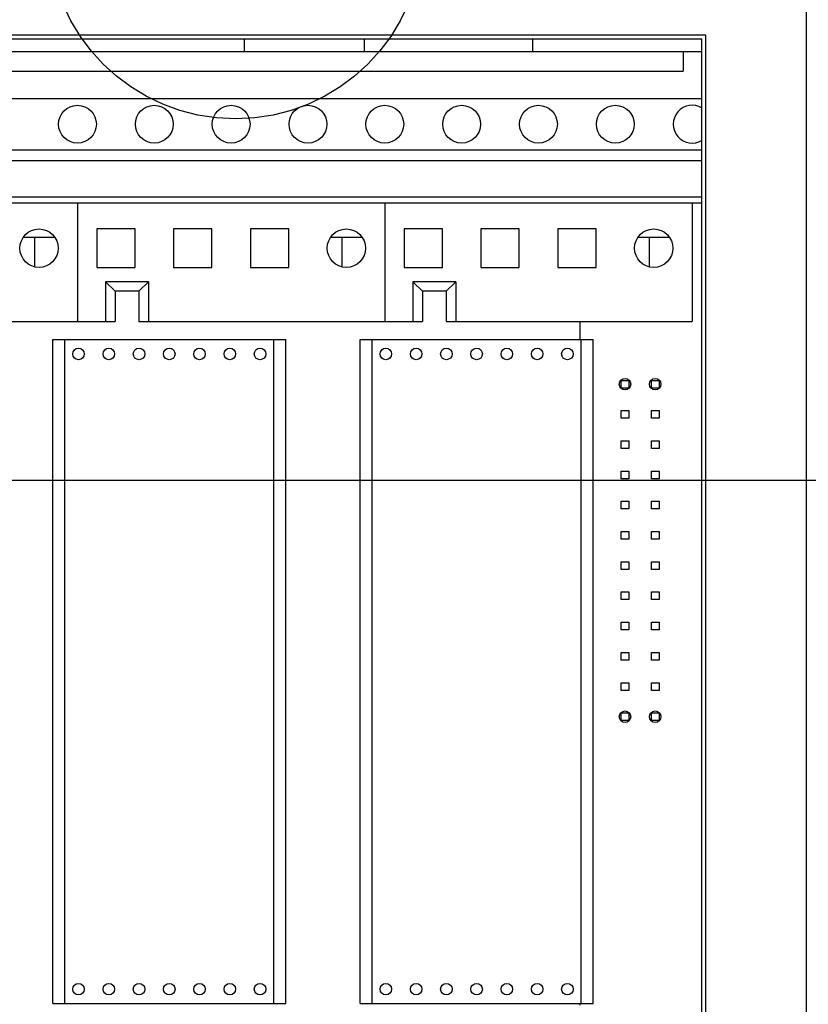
# Model space of a CAD drawing. Header units: inches. Extents: x 0 to 34, y 0 to 22.
# Tile 47 of 84: x 27.329 to 27.843, y 15.149 to 15.789. Entities that reach past the tile are written whole.
import ezdxf

# ---------------------------------------------------------------- set-up
doc = ezdxf.new("R2010")
doc.units = ezdxf.units.IN
doc.header["$LTSCALE"] = 1.87
doc.header["$MEASUREMENT"] = 0
doc.linetypes.add('PHANTOM', pattern=[0.8, 0.45, -0.05, 0.1, -0.05, 0.1, -0.05])
doc.layers.get('0').update_dxf_attribs({"linetype": 'CONTINUOUS'})
for name, color, linetype in [('5_ALL_CURVES', 7, 'CONTINUOUS'), ('DEFAULT_3', 7, 'PHANTOM'), ('DIMENSIONS', 7, 'CONTINUOUS')]:
    doc.layers.add(name, color=color, linetype=linetype)
doc.styles.get("Standard").update_dxf_attribs({"font": 'txt', "width": 0.8})
doc.dimstyles.new('DIMSTYLE_2', dxfattribs={"dimtxt": 0.125, "dimasz": 0.18, "dimexe": 0.18, "dimexo": 0.0625, "dimgap": 0.09, "dimtad": 0, "dimtih": 1, "dimtoh": 1, "dimlfac": 4, "dimzin": 4, "dimdsep": 46, "dimtxsty": 'STANDARD', "dimblk": '_FILLED', "dimblk1": '_FILLED', "dimblk2": '_FILLED', "dimcen": 0.09, "dimadec": 0, "dimazin": 0, "dimtp": 0.01, "dimtm": 0.01, "dimtfac": 1, "dimtofl": 0, "dimtmove": 0, "dimatfit": 3, "dimldrblk": '_FILLED', "dimfxl": 1, "dimtolj": 1, "dimtzin": 4, "dimarcsym": 0})

# ---------------------------------------------------------------- blocks, each defined once
blk = doc.blocks.new('_FILLED')
at = {"color": 0, "linetype": 'BYBLOCK'}
blk.add_solid([(0, 0), (-1, 0.1736), (-1, -0.1736)], dxfattribs=at)
blk = doc.blocks.new('*D23')
at = {"layer": 'DIMENSIONS', "color": 2, "linetype": 'CONTINUOUS'}
for p, q in [((23.69437, 15.99483), (23.69437, 16.35483)), ((25.32187, 15.99483), (23.56937, 15.99483)), ((28.25111, 15.48955), (23.56937, 15.48955)), ((23.69437, 15.48955), (23.69437, 15.12955))]:
    blk.add_line(p, q, dxfattribs=at)
at = {"layer": 'DIMENSIONS', "color": 2, "linetype": 'CONTINUOUS', "xscale": 0.18, "yscale": 0.18, "zscale": 0.18}
for p, rotation in [((23.69437, 15.99483), 270), ((23.69437, 15.48955), 90)]:
    blk.add_blockref('_FILLED', p, dxfattribs=dict(at, rotation=rotation))
at = {"layer": 'DIMENSIONS', "color": 2, "linetype": 'CONTINUOUS', "width": 0.8}
for s, p in [('2.02', (23.39437, 15.79797)), ('[', (23.39437, 15.61047)), (']', (23.89437, 15.61047)), ('51.3', (23.49437, 15.61047))]:
    blk.add_text(s, height=0.125, dxfattribs=at).set_placement(p)
blk = doc.blocks.new('*D24')
at = {"layer": 'DIMENSIONS', "color": 2, "linetype": 'CONTINUOUS'}
for p, q in [((22.94437, 15.99483), (22.94437, 16.35483)), ((25.32187, 15.99483), (22.81937, 15.99483)), ((28.27959, 14.9938), (22.81937, 14.9938)), ((22.94437, 14.9938), (22.94437, 14.6338))]:
    blk.add_line(p, q, dxfattribs=at)
at = {"layer": 'DIMENSIONS', "color": 2, "linetype": 'CONTINUOUS', "xscale": 0.18, "yscale": 0.18, "zscale": 0.18}
for p, rotation in [((22.94437, 15.99483), 270), ((22.94437, 14.9938), 90)]:
    blk.add_blockref('_FILLED', p, dxfattribs=dict(at, rotation=rotation))
at = {"layer": 'DIMENSIONS', "color": 2, "linetype": 'CONTINUOUS', "width": 0.8}
for s, p in [('4.00', (22.59437, 15.3653)), ('[', (22.59437, 15.1778)), (']', (23.19437, 15.1778)), ('101.7', (22.69437, 15.1778))]:
    blk.add_text(s, height=0.125, dxfattribs=at).set_placement(p)

msp = doc.modelspace()

# ---------------------------------------------------------------- linework, layer by layer
at = {"color": 7, "linetype": 'CONTINUOUS'}
for p, q in [((27.84137, 14.27083), (27.84137, 15.96883)), ((27.77587, 15.77933), (25.56787, 15.77933)), ((27.77337, 15.77668), (25.57037, 15.77668)), ((27.47562, 15.76859), (27.47562, 15.77668)), ((27.55375, 15.76859), (27.55375, 15.77668)), ((27.66312, 15.77668), (27.66312, 15.76859)), ((27.77337, 14.48997), (27.77337, 15.77668)), ((27.77587, 14.49283), (27.77587, 15.77933)), ((25.57037, 15.76859), (27.77337, 15.76859)), ((27.76128, 15.76859), (27.76128, 15.7558)), ((25.57178, 15.7558), (27.76128, 15.7558)), ((25.57037, 15.73814), (27.77337, 15.73814)), ((25.57037, 15.70468), (27.77337, 15.70468)), ((25.57037, 15.69773), (27.77337, 15.69773)), ((25.57037, 15.67411), (27.77337, 15.67411)), ((25.57037, 15.67017), (27.77337, 15.67017)), ((27.36703, 15.67017), (27.36703, 15.5929)), ((27.56703, 15.67017), (27.56703, 15.5929)), ((27.76703, 15.67017), (27.76703, 15.5929)), ((27.35221, 15.64767), (27.33186, 15.64767)), ((27.33903, 15.64767), (27.33903, 15.62866)), ((27.37953, 15.65317), (27.37953, 15.62817)), ((27.40453, 15.65317), (27.37953, 15.65317)), ((27.40453, 15.62817), (27.40453, 15.65317)), ((27.42953, 15.65317), (27.42953, 15.62817)), ((27.45453, 15.65317), (27.42953, 15.65317)), ((27.45453, 15.62817), (27.45453, 15.65317)), ((27.47953, 15.65317), (27.47953, 15.62817)), ((27.50453, 15.65317), (27.47953, 15.65317)), ((27.50453, 15.62817), (27.50453, 15.65317)), ((27.55221, 15.64767), (27.53186, 15.64767)), ((27.53903, 15.64767), (27.53903, 15.62866)), ((27.57953, 15.65317), (27.57953, 15.62817)), ((27.60453, 15.65317), (27.57953, 15.65317)), ((27.60453, 15.62817), (27.60453, 15.65317)), ((27.62953, 15.65317), (27.62953, 15.62817)), ((27.65453, 15.65317), (27.62953, 15.65317)), ((27.65453, 15.62817), (27.65453, 15.65317)), ((27.67953, 15.65317), (27.67953, 15.62817)), ((27.70453, 15.65317), (27.67953, 15.65317)), ((27.70453, 15.62817), (27.70453, 15.65317)), ((27.75221, 15.64767), (27.73186, 15.64767)), ((27.73903, 15.64767), (27.73903, 15.62866)), ((27.37953, 15.62817), (27.40453, 15.62817)), ((27.42953, 15.62817), (27.45453, 15.62817)), ((27.47953, 15.62817), (27.50453, 15.62817)), ((27.57953, 15.62817), (27.60453, 15.62817)), ((27.62953, 15.62817), (27.65453, 15.62817)), ((27.67953, 15.62817), (27.70453, 15.62817)), ((27.38528, 15.61884), (27.38528, 15.5929)), ((27.38528, 15.61884), (27.39153, 15.61259)), ((27.41328, 15.61884), (27.38528, 15.61884)), ((27.40703, 15.61259), (27.41328, 15.61884)), ((27.41328, 15.61884), (27.41328, 15.5929)), ((27.58528, 15.61884), (27.58528, 15.5929)), ((27.58528, 15.61884), (27.59153, 15.61259)), ((27.61328, 15.61884), (27.58528, 15.61884)), ((27.60703, 15.61259), (27.61328, 15.61884)), ((27.61328, 15.61884), (27.61328, 15.5929)), ((27.39153, 15.61259), (27.39153, 15.5929)), ((27.40703, 15.61259), (27.39153, 15.61259)), ((27.40703, 15.61259), (27.40703, 15.5929)), ((27.59153, 15.61259), (27.59153, 15.5929)), ((27.60703, 15.61259), (27.59153, 15.61259)), ((27.60703, 15.61259), (27.60703, 15.5929)), ((27.20703, 15.5929), (27.39153, 15.5929)), ((27.40703, 15.5929), (27.59153, 15.5929)), ((27.60703, 15.5929), (27.76703, 15.5929)), ((27.351, 15.1491), (27.351, 15.58119)), ((27.351, 15.58119), (27.50257, 15.58119)), ((27.35875, 15.1491), (27.35875, 15.58119)), ((27.49482, 15.1491), (27.49482, 15.58119)), ((27.50257, 15.1491), (27.50257, 15.58119)), ((27.551, 15.1491), (27.551, 15.58119)), ((27.551, 15.58119), (27.70257, 15.58119)), ((27.55875, 15.1491), (27.55875, 15.58119)), ((27.69482, 15.1491), (27.69482, 15.58119)), ((27.70257, 15.1491), (27.70257, 15.58119)), ((27.72084, 15.54967), (27.72084, 15.55467)), ((27.72084, 15.55467), (27.72584, 15.55467)), ((27.72584, 15.55467), (27.72584, 15.54967)), ((27.74051, 15.54967), (27.74051, 15.55467)), ((27.74051, 15.55467), (27.74551, 15.55467)), ((27.74551, 15.55467), (27.74551, 15.54967)), ((27.72584, 15.54967), (27.72084, 15.54967)), ((27.74551, 15.54967), (27.74051, 15.54967)), ((27.72084, 15.52999), (27.72084, 15.53499)), ((27.72084, 15.53499), (27.72584, 15.53499)), ((27.72584, 15.53499), (27.72584, 15.52999)), ((27.74051, 15.52999), (27.74051, 15.53499)), ((27.74051, 15.53499), (27.74551, 15.53499)), ((27.74551, 15.53499), (27.74551, 15.52999)), ((27.72584, 15.52999), (27.72084, 15.52999)), ((27.74551, 15.52999), (27.74051, 15.52999)), ((27.72084, 15.51032), (27.72084, 15.51532)), ((27.72084, 15.51532), (27.72584, 15.51532)), ((27.72584, 15.51532), (27.72584, 15.51032)), ((27.74051, 15.51032), (27.74051, 15.51532)), ((27.74051, 15.51532), (27.74551, 15.51532)), ((27.74551, 15.51532), (27.74551, 15.51032)), ((27.72584, 15.51032), (27.72084, 15.51032)), ((27.74551, 15.51032), (27.74051, 15.51032)), ((27.72084, 15.49064), (27.72084, 15.49564)), ((27.72084, 15.49564), (27.72584, 15.49564)), ((27.72584, 15.49564), (27.72584, 15.49064)), ((27.74051, 15.49064), (27.74051, 15.49564)), ((27.74051, 15.49564), (27.74551, 15.49564)), ((27.74551, 15.49564), (27.74551, 15.49064)), ((27.72584, 15.49064), (27.72084, 15.49064)), ((27.74551, 15.49064), (27.74051, 15.49064)), ((27.72084, 15.47097), (27.72084, 15.47597)), ((27.72084, 15.47597), (27.72584, 15.47597)), ((27.72584, 15.47597), (27.72584, 15.47097)), ((27.74051, 15.47097), (27.74051, 15.47597)), ((27.74051, 15.47597), (27.74551, 15.47597)), ((27.74551, 15.47597), (27.74551, 15.47097)), ((27.72584, 15.47097), (27.72084, 15.47097)), ((27.74551, 15.47097), (27.74051, 15.47097)), ((27.72084, 15.45129), (27.72084, 15.45629)), ((27.72084, 15.45629), (27.72584, 15.45629)), ((27.72584, 15.45629), (27.72584, 15.45129)), ((27.74051, 15.45129), (27.74051, 15.45629)), ((27.74051, 15.45629), (27.74551, 15.45629)), ((27.74551, 15.45629), (27.74551, 15.45129)), ((27.72584, 15.45129), (27.72084, 15.45129)), ((27.74551, 15.45129), (27.74051, 15.45129)), ((27.72084, 15.43162), (27.72084, 15.43662)), ((27.72084, 15.43662), (27.72584, 15.43662)), ((27.72584, 15.43662), (27.72584, 15.43162)), ((27.74051, 15.43162), (27.74051, 15.43662)), ((27.74051, 15.43662), (27.74551, 15.43662)), ((27.74551, 15.43662), (27.74551, 15.43162)), ((27.72584, 15.43162), (27.72084, 15.43162)), ((27.74551, 15.43162), (27.74051, 15.43162)), ((27.72084, 15.41194), (27.72084, 15.41694)), ((27.72084, 15.41694), (27.72584, 15.41694)), ((27.72584, 15.41694), (27.72584, 15.41194)), ((27.74051, 15.41194), (27.74051, 15.41694)), ((27.74051, 15.41694), (27.74551, 15.41694)), ((27.74551, 15.41694), (27.74551, 15.41194)), ((27.72584, 15.41194), (27.72084, 15.41194)), ((27.74551, 15.41194), (27.74051, 15.41194)), ((27.72084, 15.39227), (27.72084, 15.39727)), ((27.72084, 15.39727), (27.72584, 15.39727)), ((27.72584, 15.39727), (27.72584, 15.39227)), ((27.74051, 15.39227), (27.74051, 15.39727)), ((27.74051, 15.39727), (27.74551, 15.39727)), ((27.74551, 15.39727), (27.74551, 15.39227)), ((27.72584, 15.39227), (27.72084, 15.39227)), ((27.74551, 15.39227), (27.74051, 15.39227)), ((27.72084, 15.37259), (27.72084, 15.37759)), ((27.72084, 15.37759), (27.72584, 15.37759)), ((27.72584, 15.37259), (27.72084, 15.37259)), ((27.72584, 15.37759), (27.72584, 15.37259)), ((27.74051, 15.37259), (27.74051, 15.37759)), ((27.74051, 15.37759), (27.74551, 15.37759)), ((27.74551, 15.37259), (27.74051, 15.37259)), ((27.74551, 15.37759), (27.74551, 15.37259)), ((27.72084, 15.35292), (27.72084, 15.35792)), ((27.72084, 15.35792), (27.72584, 15.35792)), ((27.72584, 15.35292), (27.72084, 15.35292)), ((27.72584, 15.35792), (27.72584, 15.35292)), ((27.74051, 15.35292), (27.74051, 15.35792)), ((27.74051, 15.35792), (27.74551, 15.35792)), ((27.74551, 15.35292), (27.74051, 15.35292)), ((27.74551, 15.35792), (27.74551, 15.35292)), ((27.72084, 15.33324), (27.72084, 15.33824)), ((27.72084, 15.33824), (27.72584, 15.33824)), ((27.72584, 15.33324), (27.72084, 15.33324)), ((27.72584, 15.33824), (27.72584, 15.33324)), ((27.74051, 15.33324), (27.74051, 15.33824)), ((27.74051, 15.33824), (27.74551, 15.33824)), ((27.74551, 15.33324), (27.74051, 15.33324)), ((27.74551, 15.33824), (27.74551, 15.33324)), ((27.351, 15.1491), (27.50257, 15.1491)), ((27.551, 15.1491), (27.70257, 15.1491))]:
    msp.add_line(p, q, dxfattribs=at)
for centre, radius in [((27.36703, 15.72135), 0.0123), ((27.41703, 15.72135), 0.0123), ((27.46703, 15.72135), 0.0123), ((27.51703, 15.72135), 0.0123), ((27.56703, 15.72135), 0.0123), ((27.61703, 15.72135), 0.0123), ((27.66703, 15.72135), 0.0123), ((27.71703, 15.72135), 0.0123), ((27.34203, 15.64067), 0.0125), ((27.54203, 15.64067), 0.0125), ((27.74203, 15.64067), 0.0125), ((27.36773, 15.57184), 0.00375), ((27.38741, 15.57184), 0.00375), ((27.4071, 15.57184), 0.00375), ((27.42678, 15.57184), 0.00375), ((27.44647, 15.57184), 0.00375), ((27.46615, 15.57184), 0.00375), ((27.48584, 15.57184), 0.00375), ((27.56773, 15.57184), 0.00375), ((27.58741, 15.57184), 0.00375), ((27.6071, 15.57184), 0.00375), ((27.62678, 15.57184), 0.00375), ((27.64647, 15.57184), 0.00375), ((27.66615, 15.57184), 0.00375), ((27.68584, 15.57184), 0.00375), ((27.72334, 15.55217), 0.00375), ((27.74301, 15.55217), 0.00375), ((27.72334, 15.33574), 0.00375), ((27.74301, 15.33574), 0.00375), ((27.36773, 15.15845), 0.00375), ((27.38741, 15.15845), 0.00375), ((27.4071, 15.15845), 0.00375), ((27.42678, 15.15845), 0.00375), ((27.44647, 15.15845), 0.00375), ((27.46615, 15.15845), 0.00375), ((27.48584, 15.15845), 0.00375), ((27.56773, 15.15845), 0.00375), ((27.58741, 15.15845), 0.00375), ((27.6071, 15.15845), 0.00375), ((27.62678, 15.15845), 0.00375), ((27.64647, 15.15845), 0.00375), ((27.66615, 15.15845), 0.00375), ((27.68584, 15.15845), 0.00375)]:
    msp.add_circle(centre, radius, dxfattribs=at)
msp.add_arc((27.76703, 15.72135), 0.0123, 58.3368, 301.6632, dxfattribs=at)
at = {"layer": '5_ALL_CURVES', "color": 40, "linetype": 'CONTINUOUS'}
for p, q in [((27.69403, 15.5929), (27.69403, 15.58119)), ((27.69403, 15.1491), (27.69403, 15.14812))]:
    msp.add_line(p, q, dxfattribs=at)
at = {"layer": 'DEFAULT_3', "color": 2, "linetype": 'PHANTOM'}
msp.add_circle((27.4699, 15.84659), 0.1218, dxfattribs=at)

# ---------------------------------------------------------------- dimensions: what is measured, and where the dimension line sits
at = {"layer": 'DIMENSIONS', "color": 2, "linetype": 'CONTINUOUS'}
for base, p2, picture, middle in [((22.94437, 14.9938), (28.27959, 14.9938), '*D24', (22.94437, 15.33405)), ((23.69437, 15.48955), (28.25111, 15.48955), '*D23', (23.69437, 15.76672))]:
    dim = msp.add_linear_dim(base=base, p1=(25.32187, 15.99483), p2=p2, angle=270, dimstyle='DIMSTYLE_2', dxfattribs=at)
    dim.commit()
    dim.dimension.update_dxf_attribs({"geometry": picture, "text_midpoint": middle, "dimtype": 160})

doc.saveas('drawing.dxf')
